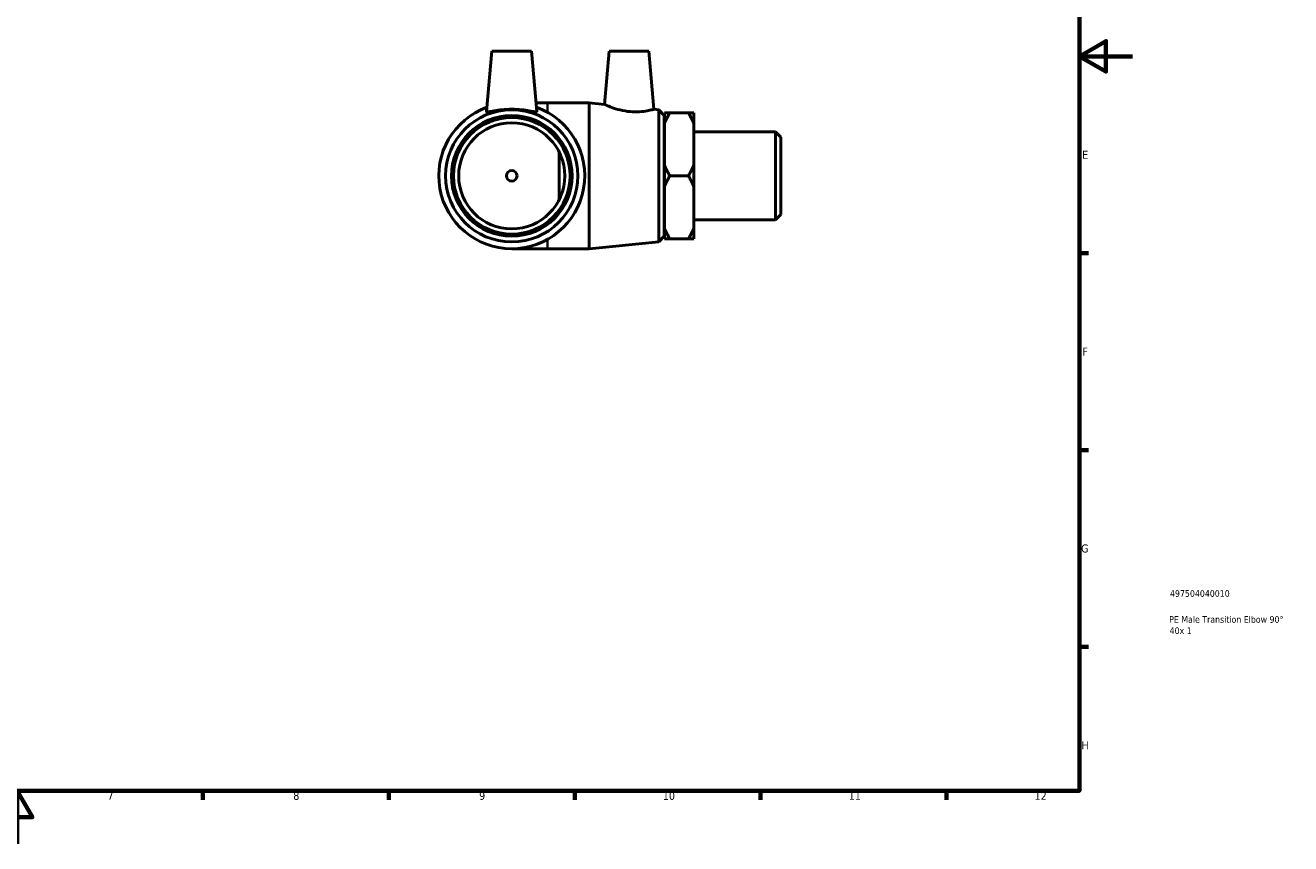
# Model space of a CAD drawing. Header units: millimetres. Extents: x -53 to 901, y -44 to 605.
# Tile 3 of 4: x 424 to 901, y 0 to 309. Entities that reach past the tile are written whole.
import ezdxf

# ---------------------------------------------------------------- set-up
doc = ezdxf.new("R2010")
doc.units = ezdxf.units.MM
for name, color, linetype, lineweight in [('Border (ANSI)', 7, 'Continuous', 70), ('Title (ISO)', 7, 'Continuous', 50), ('Visible (ANSI)', 7, 'Continuous', 50), ('Visible Narrow (ANSI)', 7, 'Continuous', 35)]:
    doc.layers.add(name, color=color, linetype=linetype, lineweight=lineweight)
doc.styles.add('Note Text (ANSI)', font='tahoma.ttf')
doc.styles.add('Note Text (ISO)', font='tahoma.ttf')

# ---------------------------------------------------------------- blocks, each defined once
blk = doc.blocks.new('Borders Default Border')
at = {"layer": 'Border (ANSI)'}
for p, q in [((821, 222.75), (824.45, 222.75)), ((821, 148.5), (824.45, 148.5)), ((821, 74.25), (824.45, 74.25)), ((490.58, 20), (490.58, 16.55)), ((560.67, 20), (560.67, 16.55)), ((630.75, 20), (630.75, 16.55)), ((700.83, 20), (700.83, 16.55)), ((770.92, 20), (770.92, 16.55))]:
    blk.add_line(p, q, dxfattribs=at)
at = {"layer": 'Border (ANSI)', "flags": 128}
for points in [[(20, 20), (20, 574), (821, 574), (821, 20), (20, 20)], [(841, 297), (821, 297), (831, 302.77), (831, 291.23), (821, 297)], [(420.5, 0), (420.5, 20), (414.73, 10), (426.27, 10), (420.5, 20)]]:
    blk.add_lwpolyline(points, dxfattribs=at)
at = {"layer": 'Border (ANSI)', "color": 230, "true_color": 0xff0080, "attachment_point": 7, "style": 'Note Text (ANSI)'}
for s, insert, char_height in [('E', (822.05, 258.35), 3.05), ('F', (822.14, 184.1), 3.05), ('G', (821.66, 109.79), 3.05), ('H', (821.81, 35.6), 3.05), ('7', (454.6, 16.55), 3.05), ('8', (524.63, 16.48), 3.05), ('9', (594.7, 16.49), 3.05), ('10', (663.96, 16.49), 3.048), ('11', (734.04, 16.55), 3.048), ('12', (804.13, 16.55), 3.048)]:
    blk.add_mtext(s, dxfattribs=dict(at, insert=insert, char_height=char_height))
blk = doc.blocks.new('Title Blocks ISO')
at = {"layer": 'Title (ISO)', "color": 232, "true_color": 0xca0064, "style": 'Note Text (ISO)'}
for tag, p in [('PART_NUMBER_001', (34.16, 73.14)), ('DESCRIPTION_001', (33.84, 63.34)), ('DESCRIPTION_002', (34.02, 59.12))]:
    blk.add_attdef(tag, p, '', height=2.5, dxfattribs=at)

msp = doc.modelspace()

# ---------------------------------------------------------------- linework, layer by layer
at = {"layer": 'Visible (ANSI)'}
for p, q in [((599.492, 298.927), (597.502, 276.177)), ((599.492, 298.927), (614.492, 298.927)), ((614.492, 298.927), (616.483, 276.177)), ((643.692, 298.927), (641.937, 278.867)), ((643.692, 298.927), (658.692, 298.927)), ((658.692, 298.927), (660.606, 277.055)), ((620.492, 279.427), (616.198, 279.427)), ((636.159, 279.427), (620.492, 279.427)), ((636.159, 279.427), (636.159, 224.427)), ((641.937, 278.867), (636.159, 279.427)), ((662.502, 276.871), (660.606, 277.055)), ((662.502, 226.984), (662.502, 276.871)), ((664.492, 274.677), (662.502, 276.871)), ((664.492, 274.677), (664.492, 229.177)), ((664.592, 271.927), (664.492, 271.927)), ((664.592, 271.728), (664.592, 275.743)), ((666.592, 275.743), (673.592, 275.743)), ((675.592, 275.743), (675.592, 271.728)), ((664.592, 255.942), (664.592, 271.728)), ((675.592, 271.728), (675.592, 255.942)), ((706.492, 268.552), (675.592, 268.552)), ((706.492, 235.303), (706.492, 268.552)), ((708.492, 266.552), (706.492, 268.552)), ((708.492, 266.552), (708.492, 237.303)), ((624.892, 260.849), (624.892, 243.006)), ((664.592, 247.912), (664.592, 255.942)), ((675.592, 255.942), (675.592, 247.912)), ((666.592, 251.927), (673.592, 251.927)), ((664.592, 232.127), (664.592, 247.912)), ((675.592, 247.912), (675.592, 232.127)), ((706.492, 235.303), (675.592, 235.303)), ((708.492, 237.303), (706.492, 235.303)), ((664.492, 229.177), (662.502, 226.984)), ((664.592, 231.927), (664.492, 231.927)), ((664.592, 228.112), (664.592, 232.127)), ((675.592, 232.127), (675.592, 228.112)), ((606.992, 224.427), (620.492, 224.427)), ((636.159, 224.427), (620.492, 224.427)), ((662.502, 226.984), (636.159, 224.427)), ((666.592, 228.112), (673.592, 228.112))]:
    msp.add_line(p, q, dxfattribs=at)
for radius in [24.943, 22.75, 22, 20, 2]:
    msp.add_circle((606.992, 251.927), radius, dxfattribs=at)
msp.add_arc((606.992, 251.927), 27.5, 109.87541, 70.12459, dxfattribs=at)
for points, knots in [([(616.477, 276.137), (616.437, 276.033), (616.163, 276.017), (615.151, 276.15), (614.413, 276.294), (612.742, 276.584), (611.691, 276.75), (609.399, 276.987), (608.157, 277.055), (605.827, 277.055), (604.585, 276.987), (602.293, 276.75), (601.243, 276.584), (599.572, 276.294), (598.834, 276.15), (597.822, 276.017), (597.548, 276.033), (597.502, 276.149), (597.501, 276.163), (597.502, 276.178)], [0, 0, 0, 0, 0.3465227, 0.3465227, 0.6930454, 0.6930454, 1.0425214, 1.0425214, 1.3919975, 1.3919975, 1.7414735, 1.7414735, 2.0909495, 2.0909495, 2.4374722, 2.4374722, 2.7839949, 2.7839949, 2.8250567, 2.8250567, 2.8250567, 2.8250567]), ([(660.606, 277.055), (660.606, 277.055), (660.382, 276.987), (659.472, 276.75), (658.786, 276.584), (657.203, 276.294), (656.197, 276.15), (653.973, 276.017), (652.753, 276.033), (650.36, 276.249), (649.05, 276.476), (646.66, 277.063), (645.577, 277.416), (643.888, 278.029), (643.159, 278.331), (642.183, 278.752), (641.937, 278.867), (641.937, 278.867)], [1.3919975, 1.3919975, 1.3919975, 1.3919975, 1.7414735, 1.7414735, 2.0909495, 2.0909495, 2.4374722, 2.4374722, 2.7839949, 2.7839949, 3.1586744, 3.1586744, 3.5333538, 3.5333538, 3.8988956, 3.8988956, 4.2644373, 4.2644373, 4.2644373, 4.2644373])]:
    msp.add_open_spline(points, degree=3, knots=knots, dxfattribs=at)
msp.add_open_spline([(616.482, 276.178), (616.484, 276.163), (616.482, 276.149), (616.477, 276.137)], degree=3, dxfattribs=at)
for points in [[(664.592, 271.728), (665.39, 273.66), (666.592, 275.743)], [(666.592, 275.743), (665.39, 275.743), (664.592, 275.743)], [(673.592, 275.743), (674.795, 273.66), (675.592, 271.728)], [(675.592, 275.743), (674.795, 275.743), (673.592, 275.743)], [(666.592, 251.927), (665.39, 254.011), (664.592, 255.942)], [(675.592, 255.942), (674.795, 254.011), (673.592, 251.927)], [(664.592, 247.912), (665.39, 249.844), (666.592, 251.927)], [(673.592, 251.927), (674.795, 249.844), (675.592, 247.912)], [(666.592, 228.112), (665.39, 230.195), (664.592, 232.127)], [(675.592, 232.127), (674.795, 230.195), (673.592, 228.112)], [(664.592, 228.112), (665.39, 228.112), (666.592, 228.112)], [(673.592, 228.112), (674.795, 228.112), (675.592, 228.112)]]:
    msp.add_rational_spline(points, [1, 1.00384797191, 1], degree=2, dxfattribs=at)
at = {"layer": 'Visible Narrow (ANSI)'}
for p, q in [((620.492, 279.418), (620.492, 276.224)), ((620.492, 227.631), (620.492, 224.436))]:
    msp.add_line(p, q, dxfattribs=at)

# ---------------------------------------------------------------- block references
msp.add_blockref('Borders Default Border', (0, 0))
msp.add_blockref('Title Blocks ISO', (821, 20)).add_auto_attribs({'PART_NUMBER_001': '497504040010', 'DESCRIPTION_001': 'PE Male Transition Elbow 90°', 'DESCRIPTION_002': '40x 1'})

doc.saveas('drawing.dxf')
